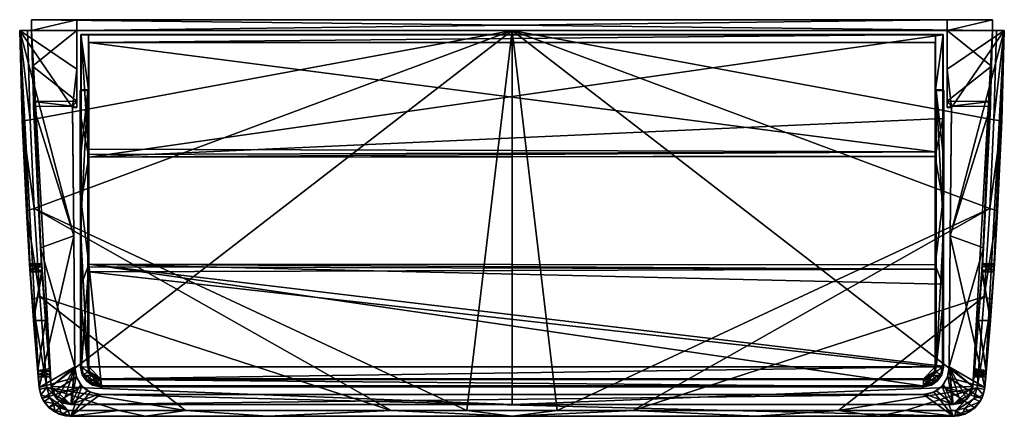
# Model space of a CAD drawing. Header units: inches. Extents: x -4.9 to 4.9, y -1.97 to 1.97.
import ezdxf

# ---------------------------------------------------------------- set-up
doc = ezdxf.new("R2010")
doc.units = ezdxf.units.IN
doc.layers.get('0').update_dxf_attribs({"true_color": 0xc2ced6})

msp = doc.modelspace()

# ---------------------------------------------------------------- meshes
mesh = msp.add_polyface()
corners = [(-4.7812, 1.8653, 1.0417), (-4.7812, 1.8653, 9.8358), (-4.7812, 1.9739, 1.0417), (-4.7812, 1.9739, 9.8358), (-4.3307, 1.8653, 0.1357), (-4.3307, 1.8653, 1.0377), (-4.3307, 1.9739, 0.1357), (-4.3307, 1.9739, 1.0377), (4.3307, 1.8653, 0.1357), (4.3307, 1.8653, 1.037), (4.3307, 1.9739, 0.1357), (4.3307, 1.9739, 1.037), (4.7812, 1.8653, 1.0409), (4.7812, 1.8653, 9.8358), (4.7812, 1.9739, 1.0409), (4.7812, 1.9739, 9.8358)]
mesh.append_faces([[corners[k] for k in face] for face in [(5, 1, 0), (11, 15, 14), (6, 11, 10)]], dxfattribs={"vtx0": -1})
mesh.append_faces([[corners[k] for k in face] for face in [(5, 9, 13), (7, 15, 11)]], dxfattribs={"vtx0": -1, "vtx1": -1, "vtx2": -1})
mesh.append_faces([[corners[k] for k in face] for face in [(9, 5, 4), (5, 13, 1), (11, 6, 7), (7, 3, 15)]], dxfattribs={"vtx0": -1, "vtx2": -1})
mesh.append_faces([[corners[k] for k in face] for face in [(11, 9, 8), (8, 10, 11), (10, 8, 4), (4, 6, 10), (6, 4, 5), (5, 7, 6), (7, 5, 0), (0, 2, 7), (2, 0, 1), (1, 3, 2), (3, 1, 13), (13, 15, 3), (15, 13, 12), (12, 14, 15), (14, 12, 9), (9, 11, 14), (9, 12, 13), (4, 8, 9), (7, 2, 3)]], dxfattribs={"vtx2": -1})
mesh = msp.add_polyface()
corners = [(-4.6287, -1.6863, 9.4346), (-4.7005, -0.7812, 9.6458), (-4.7761, -0.8125, 9.5602), (-4.7554, 0.094, 9.7982), (-4.8324, 0.0729, 9.7162), (-4.7053, -1.6865, 0.8155), (-4.7966, -0.5169, 2.2115), (-4.8994, 1.8653, 0.2951), (-4.8005, -0.4575, 7.9724), (-4.799, -0.4806, 8.0149), (-4.7967, -0.5167, 8.0376), (-4.7202, -1.5177, 2.2114), (-4.7607, -1.0187, 2.2112), (-4.7607, -1.0187, 8.038), (-4.7202, -1.5177, 8.0377), (-4.7036, -1.7061, 9.3495), (-4.3617, -0.1815, 0.4935), (-4.3504, -1.4812, 0.7624), (-4.5876, -1.6759, 0.939), (-4.3504, -1.4812, 0.8862), (-4.6925, -0.2955, 0.6373), (-4.3618, -0.1762, 0.6143), (-4.799, -0.4806, 2.2342), (-4.6807, -0.4806, 2.2342), (-4.6822, -0.4576, 2.2725), (-4.8005, -0.4576, 2.2734), (-4.6782, -0.5196, 2.2114), (-4.6423, -1.0187, 2.2112), (-4.6014, -1.5205, 2.2115), (-4.7168, -1.5565, 2.2342), (-4.6781, -0.5197, 8.0377), (-4.6423, -1.0187, 8.038), (-4.6014, -1.5205, 8.0376), (-4.6807, -0.4806, 8.0149), (-4.6822, -0.4576, 7.978), (-1.2012, -1.9159, 9.3708), (-3.2485, -1.9161, 9.3707), (-0.4505, -1.9159, 9.3708), (-4.5876, -1.6759, 9.3142), (-4.7812, 1.8653, 9.8358), (0, 1.8653, 9.8358), (0, -1.8552, 9.2652), (-4.3341, -1.5826, 0.7883)]
mesh.append_faces([[corners[k] for k in face] for face in [(24, 8, 25)]], dxfattribs={"vtx0": -1})
mesh.append_faces([[corners[k] for k in face] for face in [(5, 6, 7), (10, 2, 9), (2, 13, 15), (13, 2, 10), (18, 19, 20), (16, 21, 17), (1, 35, 3), (38, 30, 39), (28, 18, 27)]], dxfattribs={"vtx0": -1, "vtx1": -1})
mesh.append_faces([[corners[k] for k in face] for face in [(40, 41, 38)]], dxfattribs={"vtx0": -1, "vtx1": -1, "vtx2": -1})
mesh.append_faces([[corners[k] for k in face] for face in [(4, 8, 9), (5, 11, 12), (5, 12, 6), (5, 16, 17), (22, 23, 24), (23, 22, 6), (27, 12, 11), (12, 27, 26), (36, 1, 0), (3, 35, 37), (20, 23, 26), (38, 32, 31), (38, 31, 30), (0, 2, 15), (1, 4, 2)]], dxfattribs={"vtx0": -1, "vtx2": -1})
mesh.append_faces([[corners[k] for k in face] for face in [(0, 1, 2), (1, 3, 4), (2, 4, 9), (13, 14, 15), (21, 19, 17), (30, 31, 13), (14, 13, 31), (10, 9, 33), (34, 33, 9), (24, 23, 20), (26, 27, 18), (18, 20, 26), (42, 17, 19), (19, 21, 20)]], dxfattribs={"vtx1": -1, "vtx2": -1})
mesh.append_faces([[corners[k] for k in face] for face in [(24, 25, 22), (6, 26, 23), (11, 28, 27), (26, 6, 12), (28, 11, 29), (13, 10, 30), (31, 32, 14), (33, 30, 10), (9, 8, 34), (24, 34, 8)]], dxfattribs={"vtx2": -1})
mesh = msp.add_polyface()
corners = [(-4.7955, 0.9772, 9.9011), (-4.8207, 1.8653, 9.954), (-4.8994, 1.8653, 9.8753), (-4.8737, 0.9665, 9.8214), (-4.8324, 0.0729, 9.7162), (-4.7554, 0.094, 9.7982), (-4.8994, 1.8653, 0.2951), (-4.799, -0.4806, 2.2342), (-4.8005, -0.4576, 2.2734), (-4.7966, -0.5169, 2.2115), (-4.8005, -0.4575, 7.9724), (-4.3307, 1.8653, 0.2951), (-4.3307, 1.4831, 0.3117), (-4.3307, 1.1015, 0.3376), (-4.3729, 1.1011, 0.3376), (-4.7053, -1.6865, 0.8155), (-4.3617, -0.1815, 0.4935), (-4.6925, -0.2955, 0.6373), (-4.3618, -0.1762, 0.6143), (-4.7606, 1.1085, 0.461), (-4.373, 1.1116, 0.4574), (-4.3307, 1.1633, 1.0438), (-4.7624, 1.1598, 1.0477), (-4.3307, 1.8653, 1.0377), (0, 1.8653, 9.954), (-0.4505, -1.9159, 9.3708), (-4.773, 1.5125, 1.0447), (-4.7812, 1.8653, 1.0417), (-4.7812, 1.8653, 5.4388), (-4.6822, -0.4576, 2.2725), (-4.7812, 1.8653, 9.8358), (-4.6822, -0.4576, 7.978), (-4.6781, -0.5197, 8.0377), (-4.6807, -0.4806, 8.0149), (-4.5876, -1.6759, 9.3142), (0, 1.8653, 9.8358)]
mesh.append_faces([[corners[k] for k in face] for face in [(12, 21, 13)]], dxfattribs={"vtx0": -1})
mesh.append_faces([[corners[k] for k in face] for face in [(3, 10, 4), (6, 10, 2), (17, 18, 19), (21, 20, 13), (24, 30, 1), (28, 2, 30)]], dxfattribs={"vtx0": -1, "vtx1": -1})
mesh.append_faces([[corners[k] for k in face] for face in [(6, 12, 14), (5, 25, 24), (28, 29, 26), (29, 17, 22)]], dxfattribs={"vtx0": -1, "vtx1": -1, "vtx2": -1})
mesh.append_faces([[corners[k] for k in face] for face in [(6, 7, 8), (6, 9, 7), (20, 21, 22), (16, 20, 18), (24, 0, 5), (26, 21, 23), (30, 32, 33), (30, 33, 31), (6, 28, 27), (30, 2, 1), (24, 35, 30), (28, 6, 2), (0, 2, 3), (3, 5, 0), (6, 8, 10), (28, 31, 29), (10, 3, 2), (29, 22, 26)]], dxfattribs={"vtx0": -1, "vtx2": -1})
mesh.append_faces([[corners[k] for k in face] for face in [(13, 14, 12), (14, 20, 16), (22, 21, 26), (27, 26, 23), (19, 22, 17)]], dxfattribs={"vtx1": -1})
mesh.append_faces([[corners[k] for k in face] for face in [(3, 4, 5), (15, 6, 16), (14, 16, 6), (23, 21, 12), (28, 30, 31), (11, 6, 27)]], dxfattribs={"vtx1": -1, "vtx2": -1})
mesh.append_faces([[corners[k] for k in face] for face in [(0, 1, 2), (6, 11, 12), (22, 19, 20), (20, 14, 13), (12, 11, 23), (24, 1, 0), (26, 27, 28), (34, 30, 35), (27, 23, 11), (18, 20, 19)]], dxfattribs={"vtx2": -1})
mesh = msp.add_polyface()
corners = [(4.4072, -1.9733, 9.295), (4.4163, -1.9156, 9.3711), (3.9145, -1.916, 9.3707), (3.647, -1.9733, 9.295), (3.2485, -1.916, 9.3707), (2.4314, -1.9733, 9.295), (1.2012, -1.9159, 9.3708), (0.4505, -1.9159, 9.3708), (0, -1.9733, 9.295), (-0.4505, -1.9159, 9.3708), (-1.2012, -1.9159, 9.3708), (-2.4314, -1.9733, 9.295), (4.3916, -1.9733, 5.1246), (4.3916, -1.9733, 0.8946), (-4.3916, -1.9733, 0.8946), (4.1979, -1.7344, 0.8283), (4.0945, -1.7568, 0.8343), (4.2823, -1.6726, 0.8118), (4.3914, -1.8552, 0.9843), (4.337, -1.5735, 0.9097), (4.2947, -1.6576, 0.9315), (4.224, -1.7208, 0.9478), (4.1226, -1.7567, 0.9567), (4.3307, 1.4831, 0.3117), (4.3307, 1.1015, 0.3376), (4.3307, 1.1632, 1.0432), (4.3307, 1.8653, 1.037), (4.3307, 1.8653, 0.2951), (0, -1.8552, 9.2652), (-4.3914, -1.8552, 0.9841), (4.7554, 0.094, 9.7982), (4.7955, 0.9772, 9.9011), (0, 1.8653, 9.954), (4.8207, 1.8653, 9.954), (4.7005, -0.7811, 9.6458), (4.6285, -1.6891, 9.434), (4.5876, -1.6759, 9.3142), (0, 1.8653, 9.8358), (4.7812, 1.8653, 9.8358), (4.3916, -1.8552, 9.2652), (4.3341, -1.5826, 0.7883), (4.3504, -1.4812, 0.8862), (-4.0945, -1.7568, 0.8343)]
mesh.append_faces([[corners[k] for k in face] for face in [(7, 8, 6), (8, 10, 11), (15, 13, 16), (21, 18, 20), (20, 17, 21), (37, 32, 38)]], dxfattribs={"vtx0": -1, "vtx1": -1})
mesh.append_faces([[corners[k] for k in face] for face in [(13, 12, 8), (32, 7, 30), (36, 28, 37)]], dxfattribs={"vtx0": -1, "vtx1": -1, "vtx2": -1})
mesh.append_faces([[corners[k] for k in face] for face in [(0, 1, 2), (3, 2, 4), (5, 4, 6), (4, 5, 3), (2, 3, 0), (8, 9, 10), (12, 3, 5), (12, 0, 3), (8, 14, 13), (18, 19, 20), (18, 21, 22), (23, 25, 26), (28, 18, 29), (4, 35, 34), (32, 9, 7), (30, 7, 6), (34, 6, 4), (35, 4, 2), (35, 2, 1), (36, 39, 28), (19, 40, 17), (17, 20, 19), (40, 19, 41), (21, 17, 15), (22, 15, 16), (22, 16, 42), (13, 42, 16), (18, 28, 39)]], dxfattribs={"vtx0": -1, "vtx2": -1})
mesh.append_faces([[corners[k] for k in face] for face in [(33, 32, 31)]], dxfattribs={"vtx1": -1})
mesh.append_faces([[corners[k] for k in face] for face in [(8, 5, 6), (7, 9, 8), (5, 8, 12), (15, 17, 13), (29, 18, 22), (30, 31, 32), (34, 30, 6), (22, 21, 15), (32, 33, 38)]], dxfattribs={"vtx1": -1, "vtx2": -1})
mesh.append_faces([[corners[k] for k in face] for face in [(23, 24, 25), (26, 27, 23), (37, 38, 36)]], dxfattribs={"vtx2": -1})
mesh = msp.add_polyface()
corners = [(4.4814, -1.9601, 9.2975), (4.5508, -1.9301, 9.3041), (4.5069, -1.8933, 9.3706), (4.4072, -1.9733, 9.295), (4.4445, -1.9687, 9.2958), (4.4163, -1.9156, 9.3711), (4.5073, -1.9512, 0.8883), (4.6059, -1.8891, 0.8708), (4.3916, -1.9733, 5.1246), (4.3916, -1.9733, 0.8946), (4.3307, 1.4831, 0.3117), (4.3307, 1.8653, 0.2951), (4.8994, 1.8653, 0.2951), (4.3729, 1.1011, 0.3376), (4.3307, 1.1015, 0.3376), (4.3617, -0.1815, 0.4935), (4.3504, -1.4812, 0.7624), (4.7053, -1.6865, 0.8155), (4.3341, -1.5826, 0.7883), (4.6746, -1.7965, 0.8452), (4.2823, -1.6726, 0.8118), (4.373, 1.1116, 0.4574), (4.3618, -0.1762, 0.6143), (4.7606, 1.1085, 0.461), (4.5876, -1.6759, 0.939), (4.6925, -0.2955, 0.6373), (4.3504, -1.4812, 0.8862), (4.3914, -1.8552, 0.9843), (4.337, -1.5735, 0.9097), (4.5256, -1.8025, 0.9728), (4.568, -1.7455, 0.9576), (4.4652, -1.841, 0.983), (4.3307, 1.1632, 1.0432), (4.7624, 1.1598, 1.0469), (4.568, -1.7455, 9.2955), (4.5256, -1.8025, 9.2798), (4.4652, -1.841, 9.2692), (4.3916, -1.8552, 9.2652), (4.773, 1.5125, 1.044), (4.3307, 1.8653, 1.037), (4.6285, -1.6891, 9.434), (4.5964, -1.7999, 9.4022), (4.5876, -1.6759, 9.3142), (4.7812, 1.8653, 1.0409)]
mesh.append_faces([[corners[k] for k in face] for face in [(10, 13, 14), (21, 14, 13), (37, 35, 36)]], dxfattribs={"vtx0": -1})
mesh.append_faces([[corners[k] for k in face] for face in [(16, 17, 18), (29, 26, 31), (22, 16, 26), (27, 37, 31), (36, 31, 37), (40, 5, 41), (34, 37, 42)]], dxfattribs={"vtx0": -1, "vtx1": -1})
mesh.append_faces([[corners[k] for k in face] for face in [(8, 6, 4), (13, 10, 12), (26, 29, 24), (20, 7, 9)]], dxfattribs={"vtx0": -1, "vtx1": -1, "vtx2": -1})
mesh.append_faces([[corners[k] for k in face] for face in [(6, 0, 4), (8, 4, 3), (8, 9, 6), (27, 26, 28), (26, 27, 31), (15, 22, 21), (34, 30, 29), (29, 35, 34), (31, 36, 35), (38, 39, 32), (26, 16, 18), (5, 4, 0), (0, 2, 5), (25, 22, 26)]], dxfattribs={"vtx0": -1, "vtx2": -1})
mesh.append_faces([[corners[k] for k in face] for face in [(21, 22, 23), (13, 15, 21)]], dxfattribs={"vtx1": -1})
mesh.append_faces([[corners[k] for k in face] for face in [(0, 1, 2), (3, 4, 5), (6, 7, 1), (1, 0, 6), (15, 13, 12), (16, 15, 17), (19, 7, 20), (20, 18, 19), (17, 19, 18), (24, 25, 26), (32, 14, 21), (33, 32, 21), (15, 16, 22), (29, 31, 35), (34, 35, 37)]], dxfattribs={"vtx1": -1, "vtx2": -1})
mesh.append_faces([[corners[k] for k in face] for face in [(10, 11, 12), (7, 6, 9), (29, 30, 24), (5, 2, 41), (11, 39, 43)]], dxfattribs={"vtx2": -1})
mesh = msp.add_polyface()
corners = [(4.8207, 1.8653, 9.954), (4.7955, 0.9772, 9.9011), (4.8994, 1.8653, 9.8753), (4.8324, 0.0729, 9.7162), (4.8737, 0.9665, 9.8214), (4.7554, 0.094, 9.7982), (4.7005, -0.7811, 9.6458), (4.8005, -0.4575, 7.9724), (4.799, -0.4806, 8.0149), (4.7761, -0.8125, 9.5602), (4.7967, -0.5167, 8.0376), (4.8005, -0.4576, 2.2734), (4.8994, 1.8653, 0.2951), (4.799, -0.4806, 2.2342), (4.7053, -1.6865, 0.8155), (4.7966, -0.5169, 2.2115), (4.3617, -0.1815, 0.4935), (4.373, 1.1116, 0.4574), (4.7606, 1.1085, 0.461), (4.7624, 1.1598, 1.0469), (4.6807, -0.4806, 8.0149), (4.6781, -0.5197, 8.0377), (4.6822, -0.4576, 7.978), (4.7607, -1.0187, 8.038), (4.7607, -1.0187, 2.2112), (4.6782, -0.5196, 2.2114), (4.6822, -0.4576, 2.2725), (4.6807, -0.4806, 2.2342), (4.773, 1.5125, 1.044), (4.3307, 1.1632, 1.0432), (4.7812, 1.8653, 1.0409), (4.3307, 1.8653, 1.037), (4.7812, 1.8653, 5.4384), (4.7812, 1.8653, 9.8358), (4.5876, -1.6759, 9.3142), (4.6925, -0.2955, 0.6373), (4.3307, 1.8653, 0.2951), (4.3618, -0.1762, 0.6143)]
mesh.append_faces([[corners[k] for k in face] for face in [(7, 26, 11)]], dxfattribs={"vtx0": -1})
mesh.append_faces([[corners[k] for k in face] for face in [(4, 7, 2), (8, 9, 10), (11, 12, 7), (32, 22, 33), (22, 32, 26), (19, 26, 28), (33, 2, 32)]], dxfattribs={"vtx0": -1, "vtx1": -1})
mesh.append_faces([[corners[k] for k in face] for face in [(28, 26, 32), (35, 26, 19)]], dxfattribs={"vtx0": -1, "vtx1": -1, "vtx2": -1})
mesh.append_faces([[corners[k] for k in face] for face in [(3, 8, 7), (12, 11, 13), (12, 13, 15), (20, 8, 10), (8, 20, 22), (33, 20, 21), (33, 22, 20), (21, 34, 33), (35, 27, 26), (30, 12, 36), (1, 4, 2), (4, 1, 5), (6, 9, 3), (37, 35, 18), (7, 12, 2)]], dxfattribs={"vtx0": -1, "vtx2": -1})
mesh.append_faces([[corners[k] for k in face] for face in [(0, 1, 2), (19, 28, 29), (30, 31, 28), (18, 35, 19)]], dxfattribs={"vtx1": -1})
mesh.append_faces([[corners[k] for k in face] for face in [(3, 4, 5), (5, 6, 3), (4, 3, 7), (3, 9, 8), (14, 12, 15), (12, 14, 16), (26, 27, 13), (15, 13, 27), (25, 27, 35), (0, 2, 33), (30, 32, 12), (2, 12, 32)]], dxfattribs={"vtx1": -1, "vtx2": -1})
mesh.append_faces([[corners[k] for k in face] for face in [(17, 18, 19), (10, 21, 20), (22, 7, 8), (21, 10, 23), (24, 15, 25), (13, 11, 26), (27, 25, 15), (7, 22, 26), (32, 30, 28)]], dxfattribs={"vtx2": -1})
mesh = msp.add_polyface()
corners = [(-4.2971, 1.2687, 1.099), (-4.2965, 0.5741, 1.099), (-4.2957, -0.117, 1.099), (-4.2946, -0.8032, 1.099), (-4.2932, -1.483, 1.099), (-4.2913, 1.828, 0.41), (-4.2911, 1.2747, 0.41), (-4.2877, 1.8244, -0.0034), (-4.2872, 0.9917, -0.0034), (-4.2864, 0.163, -0.0034), (-4.2852, -0.6595, -0.0034), (-4.2836, -1.4734, -0.0034), (-4.2769, -1.5611, 1.099), (-4.2673, -1.5515, -0.0034), (-4.2354, -1.6219, 1.099), (-4.2258, -1.6123, -0.0034), (-4.2215, -1.4812, 1.099), (-4.2215, 1.2687, 1.099), (-4.2155, 1.2747, 0.41), (-4.2155, 1.828, 0.41), (-4.2135, 1.7472, 0.1738), (-4.2135, 1.8259, 0.1738), (-4.2126, -1.4812, 0.0754), (-4.2126, -0.5363, 0.0754), (-4.2126, 0.6842, 0.0754), (-4.2126, 1.7472, 0.0754), (-4.2124, -0.4843, 0.0557), (-4.2124, 0.6322, 0.0557), (-4.212, -0.4579, 0.0047), (-4.212, 0.6058, 0.0047), (-4.2119, -1.5298, 1.099), (-4.2036, -1.5264, 0.0754), (-4.1843, -1.571, 1.099), (-4.178, -1.5647, 0.0754), (-4.1743, -1.6633, 1.099), (-4.1648, -1.6537, -0.0034), (-4.1431, -1.5985, 1.099), (-4.1397, -1.5903, 0.0754), (-4.0961, -1.6794, 1.099), (-4.0945, -1.5993, 0.0754), (-4.0945, -1.6082, 1.099), (-4.0868, -1.6698, -0.0034), (4.0868, -1.6698, -0.0034), (4.0945, -1.6082, 1.099), (4.0945, -1.5993, 0.0754), (4.0961, -1.6794, 1.099), (4.1397, -1.5903, 0.0754), (4.1431, -1.5985, 1.099), (4.1648, -1.6537, -0.0034), (4.1743, -1.6633, 1.099), (4.178, -1.5647, 0.0754), (4.1843, -1.571, 1.099), (4.2036, -1.5264, 0.0754), (4.2119, -1.5298, 1.099), (4.2119, -0.4659, -0.0034), (4.2119, 0.6138, -0.0034), (4.2122, -0.4661, 0.0322), (4.2122, 0.614, 0.0322), (4.2126, -0.5095, 0.0707), (4.2126, 0.6575, 0.0707), (4.2126, -1.4812, 0.0754), (4.2126, 1.7472, 0.0754), (4.2135, 1.7472, 0.1738), (4.2135, 1.8259, 0.1738), (4.2155, 1.2747, 0.41), (4.2155, 1.828, 0.41), (4.2215, -1.4812, 1.099), (4.2215, 1.2687, 1.099), (4.2258, -1.6123, -0.0034), (4.2354, -1.6219, 1.099), (4.2673, -1.5515, -0.0034), (4.2769, -1.5611, 1.099), (4.2836, -1.4734, -0.0034), (4.2852, -0.6595, -0.0034), (4.2864, 0.163, -0.0034), (4.2872, 0.9917, -0.0034), (4.2877, 1.8244, -0.0034), (4.2884, -1.4782, 0.5478), (4.2911, 1.2747, 0.41), (4.2913, 1.828, 0.41), (4.2932, -1.483, 1.099), (4.2946, -0.8032, 1.099), (4.2957, -0.117, 1.099), (4.2965, 0.5741, 1.099), (4.2971, 1.2687, 1.099)]
mesh.append_faces([[corners[k] for k in face] for face in [(29, 55, 57), (58, 26, 23), (54, 28, 56)]])
mesh.append_faces([[corners[k] for k in face] for face in [(78, 76, 79), (83, 78, 84), (6, 1, 0), (21, 5, 19), (50, 44, 46), (59, 29, 57), (62, 25, 61)]], dxfattribs={"vtx0": -1})
mesh.append_faces([[corners[k] for k in face] for face in [(76, 78, 75), (82, 74, 83), (73, 77, 72), (71, 77, 80), (1, 9, 2), (70, 42, 72), (13, 41, 15), (72, 28, 73), (73, 54, 74), (74, 55, 75), (7, 29, 8), (5, 21, 7), (60, 64, 58), (81, 66, 80), (40, 45, 43), (47, 69, 51), (52, 44, 50), (31, 39, 22), (28, 27, 26)]], dxfattribs={"vtx0": -1, "vtx1": -1})
mesh.append_faces([[corners[k] for k in face] for face in [(78, 83, 74), (73, 81, 77), (71, 70, 77), (9, 1, 6), (28, 72, 42), (41, 11, 28), (59, 58, 64), (59, 64, 62), (27, 18, 26), (20, 18, 24), (39, 60, 22)]], dxfattribs={"vtx0": -1, "vtx1": -1, "vtx2": -1})
mesh.append_faces([[corners[k] for k in face] for face in [(77, 70, 72), (13, 12, 4), (4, 11, 13), (15, 14, 12), (12, 13, 15), (35, 34, 14), (14, 15, 35), (41, 38, 34), (34, 35, 41), (6, 8, 9), (10, 3, 2), (2, 9, 10), (11, 4, 3), (3, 10, 11), (28, 42, 41), (28, 11, 10), (73, 28, 54), (75, 55, 29), (29, 7, 76), (9, 29, 28), (60, 66, 67), (62, 64, 65), (56, 59, 57), (17, 1, 2), (40, 34, 38), (53, 71, 80), (80, 66, 53), (2, 16, 17), (69, 47, 43), (43, 49, 69), (43, 45, 49), (51, 69, 71), (71, 53, 51), (67, 82, 83), (30, 31, 22), (22, 16, 30), (39, 40, 43), (43, 44, 39), (39, 31, 33), (22, 18, 17), (20, 19, 18), (18, 23, 26), (44, 43, 47), (47, 46, 44), (46, 47, 51), (51, 50, 46), (53, 52, 50), (50, 51, 53), (21, 76, 7)]], dxfattribs={"vtx0": -1, "vtx2": -1})
mesh.append_faces([[corners[k] for k in face] for face in [(35, 15, 41), (63, 62, 65), (55, 54, 57), (0, 1, 17), (84, 67, 83), (37, 39, 33), (21, 19, 20), (27, 59, 24), (27, 29, 59), (56, 28, 58), (26, 58, 28)]], dxfattribs={"vtx1": -1})
mesh.append_faces([[corners[k] for k in face] for face in [(74, 75, 78), (73, 74, 82), (82, 81, 73), (81, 80, 77), (45, 38, 41), (41, 42, 45), (42, 48, 49), (49, 45, 42), (48, 68, 69), (69, 49, 48), (71, 69, 68), (68, 70, 71), (7, 8, 6), (70, 68, 42), (13, 11, 41), (54, 55, 74), (76, 75, 29), (10, 9, 28), (9, 8, 29), (21, 63, 76), (79, 76, 63), (67, 64, 60), (54, 56, 57), (56, 58, 59), (2, 3, 16), (4, 12, 30), (30, 16, 4), (3, 4, 16), (12, 14, 32), (32, 30, 12), (36, 32, 14), (40, 36, 14), (14, 34, 40), (38, 45, 40), (81, 82, 66), (67, 66, 82), (30, 32, 33), (33, 31, 30), (36, 40, 39), (39, 37, 36), (37, 33, 32), (32, 36, 37), (39, 44, 60), (23, 22, 60), (52, 60, 44), (25, 24, 59), (27, 24, 18), (17, 16, 22), (22, 23, 18), (60, 52, 53), (53, 66, 60)]], dxfattribs={"vtx1": -1, "vtx2": -1})
mesh.append_faces([[corners[k] for k in face] for face in [(6, 5, 7), (68, 48, 42), (18, 19, 5), (5, 6, 18), (63, 65, 79), (79, 65, 64), (64, 78, 79), (62, 61, 59), (78, 64, 67), (67, 84, 78), (17, 18, 6), (6, 0, 17), (62, 20, 25), (63, 21, 20), (20, 62, 63), (60, 58, 23), (59, 61, 25), (24, 25, 20), (28, 29, 27)]], dxfattribs={"vtx2": -1})
mesh = msp.add_polyface()
corners = [(4.7036, -1.7061, 9.3495), (4.7761, -0.8125, 9.5602), (4.6285, -1.6891, 9.434), (4.5964, -1.7999, 9.4022), (4.6579, -1.8265, 9.326), (4.6899, -1.7592, 9.3393), (4.5069, -1.8933, 9.3706), (4.5508, -1.9301, 9.3041), (4.7202, -1.5177, 8.0377), (4.7607, -1.0187, 8.038), (4.7147, -1.5796, 7.9783), (4.7168, -1.5565, 8.0149), (4.7053, -1.6865, 5.0848), (4.7053, -1.6865, 0.8155), (4.7607, -1.0187, 2.2112), (4.7191, -1.5311, 2.2119), (4.7147, -1.5796, 2.2708), (4.7966, -0.5169, 2.2115), (4.7967, -0.5167, 8.0376), (4.6746, -1.7965, 0.8452), (4.6059, -1.8891, 0.8708), (4.5876, -1.6759, 0.939), (4.568, -1.7455, 9.2955), (4.5876, -1.6759, 9.3142), (4.568, -1.7455, 0.9576), (4.6423, -1.0187, 8.038), (4.6781, -0.5197, 8.0377), (4.6014, -1.5205, 8.0376), (4.5982, -1.5565, 8.0149), (4.5962, -1.5796, 7.9757), (4.5962, -1.5796, 2.2735), (4.6001, -1.5367, 2.2124), (4.6423, -1.0187, 2.2112), (4.6782, -0.5196, 2.2114), (4.6925, -0.2955, 0.6373), (4.7005, -0.7811, 9.6458)]
mesh.append_faces([[corners[k] for k in face] for face in [(30, 10, 16), (31, 16, 15)]], dxfattribs={"vtx0": -1})
mesh.append_faces([[corners[k] for k in face] for face in [(8, 0, 11), (19, 4, 20), (24, 22, 21), (27, 23, 25), (29, 23, 28), (3, 5, 2), (0, 2, 5)]], dxfattribs={"vtx0": -1, "vtx1": -1})
mesh.append_faces([[corners[k] for k in face] for face in [(0, 12, 10), (12, 13, 16), (5, 19, 12), (23, 29, 21)]], dxfattribs={"vtx0": -1, "vtx1": -1, "vtx2": -1})
mesh.append_faces([[corners[k] for k in face] for face in [(3, 4, 5), (4, 3, 6), (6, 7, 4), (0, 8, 9), (13, 14, 15), (1, 9, 18), (19, 5, 4), (12, 0, 5), (21, 22, 23), (9, 25, 26), (25, 9, 8), (28, 11, 10), (11, 28, 27), (23, 26, 25), (21, 32, 33), (33, 34, 21), (21, 30, 31), (1, 35, 2), (32, 15, 14)]], dxfattribs={"vtx0": -1, "vtx2": -1})
mesh.append_faces([[corners[k] for k in face] for face in [(0, 1, 2), (1, 0, 9), (10, 11, 0), (16, 10, 12), (15, 16, 13), (17, 14, 13), (19, 13, 12), (4, 7, 20), (33, 32, 14), (27, 28, 23), (31, 32, 21), (29, 30, 21)]], dxfattribs={"vtx1": -1, "vtx2": -1})
mesh.append_faces([[corners[k] for k in face] for face in [(8, 27, 25), (10, 29, 28), (27, 8, 11), (30, 29, 10), (31, 30, 16), (32, 31, 15)]], dxfattribs={"vtx2": -1})
mesh = msp.add_polyface()
corners = [(-4.8005, -0.4575, 5.1246), (-4.8005, -0.4575, 7.9592), (-4.8001, -0.4637, 2.2592), (-4.799, -0.4806, 8.0149), (-4.7974, -0.5057, 2.2174), (-4.7953, -0.5363, 8.038), (-4.7607, -1.0187, 2.2112), (-4.7607, -1.0187, 8.038), (-4.7202, -1.5176, 2.2114), (-4.7202, -1.5176, 8.0377), (-4.7168, -1.5565, 2.2342), (-4.7168, -1.5565, 8.0149), (-4.7147, -1.5796, 2.2899), (-4.7147, -1.5796, 5.1246), (-4.7147, -1.5796, 7.9592), (-4.6822, -0.4575, 2.2899), (-4.6822, -0.4575, 5.1246), (-4.6822, -0.4575, 7.9592), (-4.6807, -0.4806, 2.2342), (-4.6807, -0.4806, 8.0149), (-4.6769, -0.5363, 2.2112), (-4.6769, -0.5363, 8.038), (-4.6423, -1.0187, 2.2112), (-4.6423, -1.0187, 8.038), (-4.603, -1.5009, 2.2112), (-4.6014, -1.5204, 8.0376), (-4.5982, -1.5565, 2.2342), (-4.5982, -1.5565, 8.0149), (-4.5962, -1.5796, 2.2899), (-4.5962, -1.5796, 5.1246), (-4.5962, -1.5796, 7.9592)]
mesh.append_faces([[corners[k] for k in face] for face in [(9, 14, 11), (18, 4, 2), (4, 18, 20), (26, 8, 24)]], dxfattribs={"vtx0": -1})
mesh.append_faces([[corners[k] for k in face] for face in [(16, 20, 15), (23, 16, 21), (6, 0, 4), (0, 5, 1)]], dxfattribs={"vtx0": -1, "vtx1": -1})
mesh.append_faces([[corners[k] for k in face] for face in [(22, 16, 29), (29, 16, 23), (13, 0, 6), (7, 0, 13)]], dxfattribs={"vtx0": -1, "vtx1": -1, "vtx2": -1})
mesh.append_faces([[corners[k] for k in face] for face in [(29, 24, 22), (24, 29, 28), (25, 30, 29), (8, 12, 13), (13, 9, 7), (9, 13, 14), (16, 0, 1), (1, 17, 16), (7, 23, 21), (23, 7, 9), (27, 11, 14), (11, 27, 25), (29, 13, 12)]], dxfattribs={"vtx0": -1, "vtx2": -1})
mesh.append_faces([[corners[k] for k in face] for face in [(19, 21, 17), (26, 24, 28), (3, 1, 5), (10, 12, 8), (18, 2, 15)]], dxfattribs={"vtx1": -1})
mesh.append_faces([[corners[k] for k in face] for face in [(22, 20, 16), (16, 17, 21), (23, 25, 29), (8, 6, 22), (20, 22, 6), (7, 5, 0), (6, 8, 13), (2, 0, 16), (16, 15, 2), (19, 17, 1), (14, 13, 29)]], dxfattribs={"vtx1": -1, "vtx2": -1})
mesh.append_faces([[corners[k] for k in face] for face in [(20, 18, 15), (25, 27, 30), (22, 24, 8), (6, 4, 20), (0, 2, 4), (19, 3, 5), (5, 21, 19), (1, 3, 19), (21, 5, 7), (9, 25, 23), (14, 30, 27), (25, 9, 11), (29, 30, 14), (12, 28, 29), (26, 10, 8), (26, 28, 12), (12, 10, 26)]], dxfattribs={"vtx2": -1})
mesh = msp.add_polyface()
corners = [(4.5962, -1.5796, 5.1246), (4.5962, -1.5796, 7.9592), (4.5967, -1.5734, 2.2592), (4.5982, -1.5565, 8.0149), (4.6014, -1.5204, 2.2115), (4.603, -1.5009, 8.038), (4.6423, -1.0187, 2.2112), (4.6423, -1.0187, 8.038), (4.6769, -0.5363, 2.2112), (4.6769, -0.5363, 8.038), (4.6807, -0.4806, 2.2342), (4.6807, -0.4806, 8.0149), (4.6822, -0.4575, 2.2899), (4.6822, -0.4575, 5.1246), (4.6822, -0.4575, 7.9592), (4.7147, -1.5796, 2.2899), (4.7147, -1.5796, 5.1246), (4.7147, -1.5796, 7.9592), (4.7168, -1.5565, 2.2342), (4.7168, -1.5565, 8.0149), (4.7202, -1.5176, 2.2114), (4.7202, -1.5176, 8.0377), (4.7607, -1.0187, 2.2112), (4.7607, -1.0187, 8.038), (4.7953, -0.5363, 2.2112), (4.7953, -0.5363, 8.038), (4.799, -0.4806, 2.2342), (4.799, -0.4806, 8.0149), (4.8005, -0.4575, 2.2899), (4.8005, -0.4575, 5.1246), (4.8005, -0.4575, 7.9592)]
mesh.append_faces([[corners[k] for k in face] for face in [(2, 18, 15)]])
mesh.append_faces([[corners[k] for k in face] for face in [(8, 12, 10), (20, 15, 18), (19, 5, 3)]], dxfattribs={"vtx0": -1})
mesh.append_faces([[corners[k] for k in face] for face in [(13, 9, 14), (6, 13, 8), (23, 29, 25), (29, 24, 28)]], dxfattribs={"vtx0": -1, "vtx1": -1})
mesh.append_faces([[corners[k] for k in face] for face in [(7, 13, 0), (0, 13, 6), (16, 29, 23), (22, 29, 16)]], dxfattribs={"vtx0": -1, "vtx1": -1, "vtx2": -1})
mesh.append_faces([[corners[k] for k in face] for face in [(0, 5, 7), (5, 0, 1), (6, 22, 20), (22, 6, 8), (21, 17, 16), (16, 20, 22), (20, 16, 15), (0, 16, 17), (16, 0, 2)]], dxfattribs={"vtx0": -1, "vtx2": -1})
mesh.append_faces([[corners[k] for k in face] for face in [(11, 14, 9), (3, 5, 1), (27, 25, 30), (19, 17, 21), (21, 5, 19)]], dxfattribs={"vtx1": -1})
mesh.append_faces([[corners[k] for k in face] for face in [(7, 9, 13), (13, 12, 8), (6, 4, 0), (29, 30, 25), (22, 24, 29), (23, 21, 16), (9, 7, 23), (21, 23, 7), (12, 13, 29), (30, 29, 13)]], dxfattribs={"vtx1": -1, "vtx2": -1})
mesh.append_faces([[corners[k] for k in face] for face in [(4, 2, 0), (20, 4, 6), (8, 24, 22), (24, 26, 28), (4, 20, 18), (18, 2, 4), (17, 1, 0), (2, 15, 16), (17, 19, 3), (3, 1, 17), (23, 25, 9), (7, 5, 21), (27, 11, 9), (9, 25, 27), (14, 11, 27), (27, 30, 14), (29, 28, 12), (13, 14, 30), (26, 10, 12), (12, 28, 26), (8, 10, 26), (26, 24, 8)]], dxfattribs={"vtx2": -1})
mesh = msp.add_polyface()
corners = [(-2.4314, -1.9733, 9.295), (-1.2012, -1.9159, 9.3708), (-3.2485, -1.9161, 9.3707), (-3.647, -1.9733, 9.295), (-3.9136, -1.916, 9.3707), (-4.4017, -1.9733, 9.295), (-4.4155, -1.9156, 9.3711), (-4.4813, -1.9601, 9.2977), (-4.4445, -1.9687, 9.296), (-4.3916, -1.9733, 5.1246), (0, -1.9733, 9.295), (-4.3916, -1.9733, 0.8946), (-4.5073, -1.9512, 0.8883), (-4.6746, -1.7965, 0.8452), (-4.3341, -1.5826, 0.7883), (-4.2823, -1.6726, 0.8118), (-4.7053, -1.6865, 0.8155), (-4.3504, -1.4812, 0.7624), (-4.1979, -1.7344, 0.8283), (-4.0945, -1.7568, 0.8343), (-4.6059, -1.8891, 0.8708), (-4.5256, -1.8025, 0.9728), (-4.4652, -1.841, 0.983), (-4.3504, -1.4812, 0.8862), (-4.3914, -1.8552, 0.9841), (-4.1226, -1.7567, 0.9567), (-4.224, -1.7208, 0.9478), (-4.2947, -1.6576, 0.9315), (-4.337, -1.5735, 0.9097), (-4.5876, -1.6759, 0.939), (-4.3916, -1.8552, 9.2652), (-4.4652, -1.841, 9.2692), (-4.5256, -1.8025, 9.2798), (0, -1.8552, 9.2652), (4.1226, -1.7567, 0.9567), (-4.5582, -1.8467, 9.3901), (-4.5018, -1.8884, 9.3785), (-4.6287, -1.6863, 9.4346), (-4.7005, -0.7812, 9.6458), (-4.5876, -1.6759, 9.3142), (-4.568, -1.7455, 9.2955), (4.3916, -1.9733, 0.8946)]
mesh.append_faces([[corners[k] for k in face] for face in [(6, 35, 36)]], dxfattribs={"vtx0": -1})
mesh.append_faces([[corners[k] for k in face] for face in [(3, 4, 5), (14, 16, 17), (18, 11, 15), (27, 24, 26), (28, 24, 27), (25, 24, 34), (1, 38, 2), (34, 19, 25), (36, 7, 6)]], dxfattribs={"vtx0": -1, "vtx1": -1})
mesh.append_faces([[corners[k] for k in face] for face in [(6, 7, 5), (9, 11, 10), (8, 12, 9), (23, 29, 21), (11, 20, 15)]], dxfattribs={"vtx0": -1, "vtx1": -1, "vtx2": -1})
mesh.append_faces([[corners[k] for k in face] for face in [(0, 1, 2), (3, 2, 4), (5, 4, 6), (2, 3, 0), (9, 3, 5), (9, 10, 0), (9, 12, 11), (9, 5, 8), (13, 14, 15), (11, 18, 19), (23, 22, 24), (24, 25, 26), (30, 24, 22), (22, 32, 31), (24, 30, 33), (39, 33, 30), (30, 32, 40), (25, 19, 18), (26, 18, 15), (19, 41, 11)]], dxfattribs={"vtx0": -1, "vtx2": -1})
mesh.append_faces([[corners[k] for k in face] for face in [(8, 5, 7), (12, 20, 11)]], dxfattribs={"vtx1": -1})
mesh.append_faces([[corners[k] for k in face] for face in [(0, 3, 9), (8, 7, 12), (21, 22, 23), (28, 23, 24), (31, 30, 22), (6, 4, 37), (4, 2, 37), (23, 28, 14), (28, 27, 15), (15, 14, 28), (26, 25, 18), (27, 26, 15)]], dxfattribs={"vtx1": -1, "vtx2": -1})
mesh.append_faces([[corners[k] for k in face] for face in [(30, 31, 32)]], dxfattribs={"vtx2": -1})
mesh = msp.add_polyface()
corners = [(-4.5018, -1.8884, 9.3785), (-4.5508, -1.9301, 9.304), (-4.4813, -1.9601, 9.2977), (-4.6579, -1.8265, 9.3256), (-4.6107, -1.8846, 9.3137), (-4.5582, -1.8467, 9.3901), (-4.5997, -1.7907, 9.4055), (-4.6899, -1.7592, 9.3393), (-4.6746, -1.7965, 0.8452), (-4.7053, -1.6865, 5.0848), (-4.7053, -1.6865, 0.8155), (-4.6059, -1.8891, 0.8708), (-4.7036, -1.7061, 9.3495), (-4.5073, -1.9512, 0.8883), (-4.7168, -1.5565, 2.2342), (-4.7202, -1.5177, 2.2114), (-4.7147, -1.5796, 2.2708), (-4.7147, -1.5796, 7.9783), (-4.7168, -1.5565, 8.0149), (-4.7202, -1.5177, 8.0377), (-4.2823, -1.6726, 0.8118), (-4.5256, -1.8025, 0.9728), (-4.5876, -1.6759, 0.939), (-4.568, -1.7455, 0.9576), (-4.568, -1.7455, 9.2955), (-4.5876, -1.6759, 9.3142), (-4.5256, -1.8025, 9.2798), (-4.4652, -1.841, 0.983), (-4.5982, -1.5565, 2.2342), (-4.6014, -1.5205, 2.2115), (-4.5962, -1.5796, 2.2735), (-4.5982, -1.5565, 8.0149), (-4.5962, -1.5796, 7.9757), (-4.6014, -1.5205, 8.0376), (-4.4155, -1.9156, 9.3711), (-4.6287, -1.6863, 9.4346), (-4.3916, -1.8552, 9.2652), (-4.3341, -1.5826, 0.7883)]
mesh.append_faces([[corners[k] for k in face] for face in [(21, 22, 23), (30, 17, 32)]], dxfattribs={"vtx0": -1})
mesh.append_faces([[corners[k] for k in face] for face in [(8, 9, 10), (11, 3, 8), (4, 11, 1), (14, 10, 16), (21, 26, 27), (5, 34, 6), (30, 22, 28), (33, 25, 31)]], dxfattribs={"vtx0": -1, "vtx1": -1})
mesh.append_faces([[corners[k] for k in face] for face in [(7, 9, 8), (10, 9, 16), (17, 9, 12), (25, 22, 30)]], dxfattribs={"vtx0": -1, "vtx1": -1, "vtx2": -1})
mesh.append_faces([[corners[k] for k in face] for face in [(0, 1, 2), (1, 0, 5), (5, 4, 1), (8, 3, 7), (11, 4, 3), (13, 2, 1), (10, 14, 15), (12, 18, 17), (20, 11, 8), (24, 21, 23), (25, 23, 22), (23, 25, 24), (14, 28, 29), (28, 14, 16), (34, 35, 6), (25, 30, 32), (25, 32, 31), (36, 24, 25), (7, 6, 35), (35, 12, 7)]], dxfattribs={"vtx0": -1, "vtx2": -1})
mesh.append_faces([[corners[k] for k in face] for face in [(3, 4, 5), (5, 6, 3), (7, 3, 6), (7, 12, 9), (11, 13, 1), (17, 16, 9), (19, 18, 12), (24, 26, 21), (17, 18, 31), (33, 31, 18), (29, 28, 22), (8, 10, 37)]], dxfattribs={"vtx1": -1, "vtx2": -1})
mesh.append_faces([[corners[k] for k in face] for face in [(16, 30, 28), (30, 16, 17), (31, 32, 17), (18, 19, 33)]], dxfattribs={"vtx2": -1})

doc.saveas('drawing.dxf')
